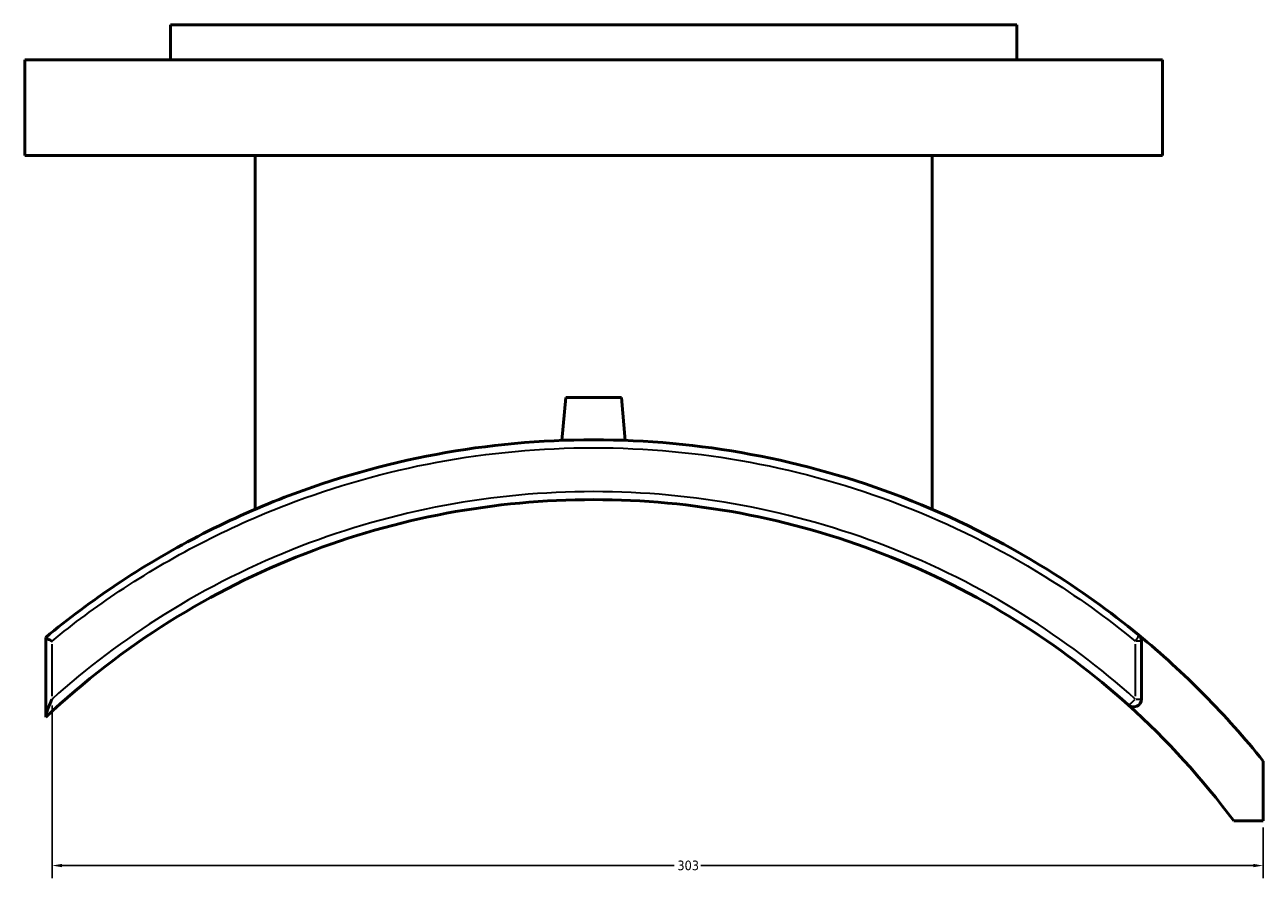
# Model space of a CAD drawing. Header units: millimetres. Extents: x -519 to 1053, y -190 to 832.
# Tile 5 of 10: x 309 to 620, y 176 to 390. Entities that reach past the tile are written whole.
import ezdxf

# ---------------------------------------------------------------- set-up
doc = ezdxf.new("R2010")
doc.units = ezdxf.units.MM
for name, color, linetype, lineweight in [('Dimension (ANSI)', 7, 'Continuous', 25), ('Visible (ANSI)', 7, 'Continuous', 50), ('Visible Narrow (ANSI)', 7, 'Continuous', 35)]:
    doc.layers.add(name, color=color, linetype=linetype, lineweight=lineweight)
doc.styles.add('Note Text (ANSI)', font='tahoma.ttf')
doc.dimstyles.new('Default - mm (ANSI)', dxfattribs={"dimtxt": 2.4, "dimasz": 2.5, "dimexe": 3.175, "dimexo": 1.6002, "dimgap": 0.8, "dimtad": 0, "dimtoh": 1, "dimdec": 0, "dimrnd": 1e-08, "dimzin": 4, "dimdsep": 46, "dimtxsty": 'Note Text (ANSI)', "dimcen": 0.09, "dimdle": 10, "dimclrd": 256, "dimclre": 256, "dimclrt": 5, "dimadec": 1, "dimazin": 1, "dimtfac": 1.27, "dimtofl": 0, "dimtmove": 0, "dimatfit": 3, "dimfxl": 1, "dimtolj": 1, "dimtzin": 4, "dimlwd": -1, "dimlwe": -1, "dimarcsym": 0})

# ---------------------------------------------------------------- blocks, each defined once
blk = doc.blocks.new('*D6')
at = {"layer": 'Defpoints', "color": 0, "transparency": 16777216}
for p in [(316.18, 221.09), (619.61, 190.53), (619.61, 179.35)]:
    blk.add_point(p, dxfattribs=at)
at = {"layer": 'Dimension (ANSI)', "transparency": 16777216}
for p, q in [((316.18, 219.49), (316.18, 176.18)), ((619.61, 188.93), (619.61, 176.18)), ((318.68, 179.35), (472.05, 179.35)), ((617.11, 179.35), (478.72, 179.35))]:
    blk.add_line(p, q, dxfattribs=at)
for points in [[(318.68, 179.77), (318.68, 178.94), (316.18, 179.35)], [(617.11, 179.77), (617.11, 178.94), (619.61, 179.35)]]:
    blk.add_solid(points, dxfattribs=at)
at = {"layer": 'Dimension (ANSI)', "color": 5, "transparency": 16777216, "insert": (472.85, 180.6), "char_height": 2.4, "attachment_point": 1, "style": 'Note Text (ANSI)'}
blk.add_mtext('\\A1;303', dxfattribs=at)

msp = doc.modelspace()

# ---------------------------------------------------------------- linework, layer by layer
at = {"layer": 'Visible (ANSI)'}
for p, q in [((557.86, 390.05), (345.86, 390.05)), ((345.86, 381.25), (345.86, 390.05)), ((557.86, 381.25), (557.86, 390.05)), ((594.36, 381.25), (309.36, 381.25)), ((309.36, 357.25), (309.36, 381.25)), ((594.36, 357.25), (594.36, 381.25)), ((594.36, 357.25), (309.36, 357.25)), ((367.06, 268.62), (367.06, 357.25)), ((536.66, 268.62), (536.66, 357.25)), ((444.86, 296.65), (443.92, 285.9)), ((444.86, 296.65), (458.86, 296.65)), ((458.86, 296.65), (459.8, 285.9)), ((314.61, 236.54), (314.61, 236.53)), ((314.61, 236.53), (314.61, 216.7)), ((589.11, 221.09), (589.11, 235.6)), ((314.61, 216.7), (314.61, 216.52)), ((619.61, 190.53), (619.61, 205.53)), ((612.25, 190.53), (619.61, 190.53))]:
    msp.add_line(p, q, dxfattribs=at)
for centre, radius, start, end in [((451.86, 71.05), 215, 38.7181, 50.5818), ((587.11, 235.6), 2, 0, 50.5818), ((587.11, 221.09), 2, 227.9673, 0), ((451.86, 71.05), 200, 36.684, 47.9673)]:
    msp.add_arc(centre, radius, start, end, dxfattribs=at)
for points, knots in [([(588.38, 237.14), (581.15, 243.08), (573.54, 248.55), (554.11, 260.66), (541.93, 266.74), (516.99, 276.37), (504.26, 279.98), (478.31, 284.82), (465.08, 286.05), (451.86, 286.05), (438.63, 286.05), (425.41, 284.82), (399.45, 279.98), (386.72, 276.37), (359.62, 265.91), (345.46, 258.54), (326.18, 245.65), (320.27, 241.24), (314.61, 236.54)], [-30.735161, -30.735161, -30.735161, -30.735161, -27.91657, -27.91657, -23.851697, -23.851697, -19.921211, -19.921211, -15.990719, -15.990719, -15.990719, -12.060228, -12.060228, -8.129741, -8.129741, -3.368999, -3.368999, -1.151176, -1.151176, -1.151176, -1.151176]), ([(314.61, 216.52), (324.12, 225.5), (334.52, 233.54), (356.33, 247.21), (367.68, 252.91), (390.96, 261.95), (402.86, 265.35), (427.13, 269.9), (439.49, 271.05), (451.86, 271.05), (464.22, 271.05), (476.59, 269.9), (500.86, 265.35), (512.76, 261.95), (536.04, 252.91), (547.39, 247.21), (567.91, 234.35), (577.18, 227.35), (585.77, 219.6)], [-34.595957, -34.595957, -34.595957, -34.595957, -30.580582, -30.580582, -26.716805, -26.716805, -22.97009, -22.97009, -19.22337, -19.22337, -19.22337, -15.47665, -15.47665, -11.729935, -11.729935, -7.866157, -7.866157, -4.315605, -4.315605, -4.315605, -4.315605]), ([(316.18, 235.6), (316.18, 235.6), (316.18, 235.6), (315.97, 235.7), (315.78, 235.8), (315.42, 235.99), (315.26, 236.08), (314.95, 236.25), (314.82, 236.34), (314.65, 236.46), (314.61, 236.51), (314.61, 236.53)], [-0.2883684, -0.2883684, -0.2883684, -0.2883684, -0.2876682, -0.2876682, -0.2190213, -0.2190213, -0.1515296, -0.1515296, -0.0725334, -0.0725334, 0, 0, 0, 0]), ([(314.61, 216.7), (314.61, 216.77), (314.62, 216.87), (314.69, 217.18), (314.76, 217.42), (314.97, 218.09), (315.16, 218.62), (315.63, 219.81), (315.9, 220.45), (316.18, 221.08), (316.18, 221.08), (316.18, 221.09)], [-0.577543, -0.577543, -0.577543, -0.577543, -0.5160915, -0.5160915, -0.4024521, -0.4024521, -0.2041519, -0.2041519, 0, 0, 0.0015349, 0.0015349, 0.0015349, 0.0015349])]:
    msp.add_open_spline(points, degree=3, knots=knots, dxfattribs=at)
at = {"layer": 'Visible Narrow (ANSI)'}
for p, q in [((316.18, 221.81), (316.18, 234.87)), ((587.54, 234.87), (587.54, 221.81)), ((589.1, 235.6), (587.67, 235.6)), ((587.67, 221.09), (589.1, 221.09))]:
    msp.add_line(p, q, dxfattribs=at)
for centre, major_axis, ratio, start_param, end_param in [((587.11, 235.6), (1.27, 1.55), 0.166491, 4.92013, 6.211446), ((587.11, 221.09), (-1.34, -1.49), 0.160244, 0.085713, 1.628541)]:
    msp.add_ellipse(centre, major_axis=major_axis, ratio=ratio, start_param=start_param, end_param=end_param, dxfattribs=at)
for points, knots in [([(316.18, 235.6), (321.59, 240.03), (327.22, 244.2), (346.11, 256.8), (360.19, 264.09), (387.13, 274.46), (399.78, 278.04), (425.57, 282.83), (438.71, 284.05), (451.86, 284.05), (465, 284.05), (478.14, 282.83), (503.94, 278.04), (516.59, 274.46), (541.37, 264.92), (553.47, 258.9), (572.78, 246.9), (580.36, 241.48), (587.54, 235.6)], [1.246304, 1.246304, 1.246304, 1.246304, 3.368999, 3.368999, 8.129741, 8.129741, 12.060228, 12.060228, 15.990719, 15.990719, 15.990719, 19.921211, 19.921211, 23.851697, 23.851697, 27.91657, 27.91657, 30.735161, 30.735161, 30.735161, 30.735161]), ([(587.54, 221.09), (578.83, 228.91), (569.44, 235.98), (548.65, 248.97), (537.15, 254.73), (513.56, 263.86), (501.5, 267.29), (476.91, 271.89), (464.39, 273.05), (451.86, 273.05), (439.33, 273.05), (426.8, 271.89), (402.21, 267.29), (390.15, 263.86), (366.57, 254.73), (355.07, 248.97), (334.28, 235.98), (324.89, 228.91), (316.18, 221.09)], [4.315605, 4.315605, 4.315605, 4.315605, 7.866157, 7.866157, 11.729935, 11.729935, 15.47665, 15.47665, 19.22337, 19.22337, 19.22337, 22.97009, 22.97009, 26.716805, 26.716805, 30.580582, 30.580582, 34.131132, 34.131132, 34.131132, 34.131132])]:
    msp.add_open_spline(points, degree=3, knots=knots, dxfattribs=at)

# ---------------------------------------------------------------- dimensions: what is measured, and where the dimension line sits
at = {"layer": 'Dimension (ANSI)'}
dim = msp.add_linear_dim(base=(619.61, 179.35), p1=(316.18, 221.09), p2=(619.61, 190.53), angle=180, dimstyle='Default - mm (ANSI)', override={"dimgap": 0.8, "dimtoh": 0, "dimdec": 0, "dimtol": 0, "dimlim": 0, "dimtp": 0, "dimtm": 0, "dimtdec": 2, "dimatfit": 1}, dxfattribs=at)
dim.commit()
dim.dimension.update_dxf_attribs({"geometry": '*D6', "text_midpoint": (475.38, 179.35), "dimtype": 160})

doc.saveas('drawing.dxf')
